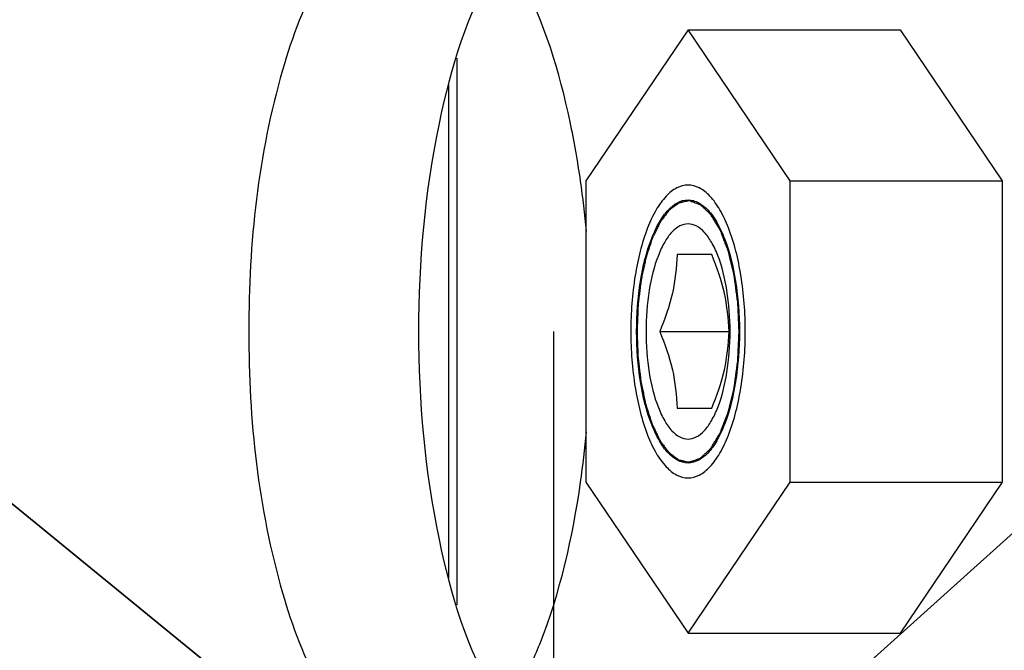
# Model space of a CAD drawing. Header units: millimetres. Extents: x 0 to 12486, y 0 to 8400.
# Tile 49 of 111: x 6419 to 6451, y 1996 to 2017. Entities that reach past the tile are written whole.
import ezdxf

# ---------------------------------------------------------------- set-up
doc = ezdxf.new("R2010")
doc.units = ezdxf.units.MM
doc.header["$LTSCALE"] = 653.4
doc.linetypes.add('CENTER', pattern=[0.6, 0.375, -0.075, 0.075, -0.075])
doc.layers.get('0').update_dxf_attribs({"linetype": 'CONTINUOUS'})
for name, color, linetype in [('03__ASM_ALL_CURVES', 7, 'CONTINUOUS'), ('1_DXF_AXIS', 7, 'CONTINUOUS'), ('304102000127DXF_CONTINUOUS_LINE', 7, 'CONTINUOUS'), ('304103000034DXF_CONTINUOUS_LINE', 7, 'CONTINUOUS'), ('304105000340DXF_CONTINUOUS_LINE', 7, 'CONTINUOUS'), ('625001000001DXF_CONTINUOUS_LINE', 7, 'CONTINUOUS'), ('627001000012DXF_CONTINUOUS_LINE', 7, 'CONTINUOUS'), ('DRW0004_DXF_DIMENSION', 7, 'CONTINUOUS')]:
    doc.layers.add(name, color=color, linetype=linetype)
doc.styles.get("Standard").update_dxf_attribs({"font": 'txt', "width": 0.7})
doc.dimstyles.new('DIMSTYLE_1', dxfattribs={"dimtxt": 100, "dimasz": 60, "dimexe": 1.5, "dimexo": 0, "dimgap": 2.5, "dimtad": 0, "dimtih": 1, "dimtoh": 1, "dimdec": 1, "dimdsep": 46, "dimtxsty": 'Standard', "dimblk": '_FILLED', "dimblk1": '_FILLED', "dimblk2": '_FILLED', "dimcen": 0.09, "dimclrt": 5, "dimazin": 2, "dimtp": 0.5, "dimtm": 0.5, "dimtfac": 1, "dimtdec": 65535, "dimtofl": 0, "dimtmove": 0, "dimatfit": 3, "dimldrblk": '_FILLED', "dimfxl": 0, "dimtolj": 1, "dimarcsym": 0})
doc.dimstyles.new('DIMSTYLE_3', dxfattribs={"dimtxt": 100, "dimasz": 60, "dimexe": 1.5, "dimexo": 0, "dimtad": 1, "dimdsep": 46, "dimtxsty": 'Standard', "dimblk": '_FILLED', "dimblk1": '_FILLED', "dimblk2": '_FILLED', "dimcen": 0.09, "dimclrt": 5, "dimazin": 2, "dimtp": 1.2, "dimtm": 1.2, "dimtfac": 1, "dimtofl": 0, "dimtmove": 0, "dimatfit": 3, "dimldrblk": '_FILLED', "dimfxl": 0, "dimtolj": 1, "dimarcsym": 0})
doc.dimstyles.new('DIMSTYLE_4', dxfattribs={"dimtxt": 100, "dimasz": 60, "dimexe": 1.5, "dimexo": 0, "dimtad": 1, "dimdsep": 46, "dimtxsty": 'Standard', "dimblk": '_FILLED', "dimblk1": '_FILLED', "dimblk2": '_FILLED', "dimcen": 0.09, "dimclrt": 5, "dimazin": 2, "dimtp": 0.8, "dimtm": 0.8, "dimtfac": 1, "dimtofl": 0, "dimtmove": 0, "dimatfit": 3, "dimldrblk": '_FILLED', "dimfxl": 0, "dimtolj": 1, "dimarcsym": 0})
doc.dimstyles.new('DIMSTYLE_5', dxfattribs={"dimtxt": 100, "dimasz": 60, "dimexe": 1.5, "dimexo": 0, "dimtad": 1, "dimdsep": 46, "dimtxsty": 'Standard', "dimblk": '_FILLED', "dimblk1": '_FILLED', "dimblk2": '_FILLED', "dimcen": 0.09, "dimclrt": 5, "dimazin": 2, "dimtp": 0.5, "dimtm": 0.5, "dimtfac": 1, "dimtofl": 0, "dimtmove": 0, "dimatfit": 3, "dimldrblk": '_FILLED', "dimfxl": 0, "dimtolj": 1, "dimarcsym": 0})

# ---------------------------------------------------------------- blocks, each defined once
blk = doc.blocks.new('*D2')
at = {"layer": 'DRW0004_DXF_DIMENSION', "color": 2, "linetype": 'Continuous'}
for start, end in [(92.702606, 167), (0, 74.123882)]:
    blk.add_arc((6436.31, 1986.422), 862.669, start, end, dxfattribs=at)
for points in [[(5604.512, 2240.249), (5595.752, 2180.48), (5618.035, 2236.627)], [(7289.897, 2046.142), (7298.979, 1986.422), (7303.889, 2046.629)]]:
    blk.add_solid(points, dxfattribs=at)
at = {"layer": 'DRW0004_DXF_DIMENSION', "color": 5, "linetype": 'Continuous', "insert": (6533.967, 2893.545), "char_height": 100, "width": 276.66667, "attachment_point": 2, "line_spacing_factor": 0.9}
blk.add_mtext('167\\fgdt;{\\fgdt;~}', dxfattribs=at)
blk = doc.blocks.new('_FILLED')
at = {"color": 0, "linetype": 'ByBlock'}
blk.add_solid([(0, 0), (-1, 0.11667), (-1, -0.11667)], dxfattribs=at)
blk = doc.blocks.new('*D7')
at = {"layer": 'DRW0004_DXF_DIMENSION', "color": 2, "linetype": 'Continuous'}
for p, q in [((6436.31, 1986.422), (9013.198, 2592.5)), ((8239.488, 2410.525), (6436.31, 1986.422)), ((8239.488, 2410.525), (8239.488, 2410.525))]:
    blk.add_line(p, q, dxfattribs=at)
at = {"layer": 'DRW0004_DXF_DIMENSION', "color": 2, "linetype": 'Continuous', "xscale": 60, "yscale": 60, "zscale": 60, "rotation": 193.2340523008}
blk.add_blockref('_FILLED', (8239.488, 2410.525), dxfattribs=at)
at = {"layer": 'DRW0004_DXF_DIMENSION', "color": 5, "linetype": 'Continuous', "insert": (8439.454, 2585.968), "char_height": 100, "width": 560, "attachment_point": 1, "rotation": 13.2353, "line_spacing_factor": 0.9}
blk.add_mtext('R1852.38', dxfattribs=at)
blk = doc.blocks.new('*D8')
at = {"layer": 'DRW0004_DXF_DIMENSION', "color": 2, "linetype": 'Continuous'}
for p, q in [((6436.31, 1986.422), (5322.281, 2896.335)), ((6057.417, 2295.893), (6057.417, 2295.893)), ((6057.417, 2295.893), (6436.31, 1986.422))]:
    blk.add_line(p, q, dxfattribs=at)
at = {"layer": 'DRW0004_DXF_DIMENSION', "color": 2, "linetype": 'Continuous', "xscale": 60, "yscale": 60, "zscale": 60, "rotation": 320.7594336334}
blk.add_blockref('_FILLED', (6057.417, 2295.893), dxfattribs=at)
at = {"layer": 'DRW0004_DXF_DIMENSION', "color": 5, "linetype": 'Continuous', "insert": (5780.854, 2683.179), "char_height": 100, "width": 490, "attachment_point": 3, "rotation": 320.7589, "line_spacing_factor": 0.9}
blk.add_mtext('R489.22', dxfattribs=at)
blk = doc.blocks.new('*D9')
at = {"layer": 'DRW0004_DXF_DIMENSION', "color": 2, "linetype": 'Continuous'}
for p, q in [((6436.31, 1986.422), (7469.638, 2916.6)), ((6671.17, 2197.838), (6436.31, 1986.422)), ((6671.17, 2197.838), (6671.17, 2197.838))]:
    blk.add_line(p, q, dxfattribs=at)
at = {"layer": 'DRW0004_DXF_DIMENSION', "color": 2, "linetype": 'Continuous', "xscale": 60, "yscale": 60, "zscale": 60, "rotation": 221.9916139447}
blk.add_blockref('_FILLED', (6671.17, 2197.838), dxfattribs=at)
at = {"layer": 'DRW0004_DXF_DIMENSION', "color": 5, "linetype": 'Continuous', "insert": (7177.904, 2822.173), "char_height": 100, "width": 280, "attachment_point": 1, "rotation": 41.9928, "line_spacing_factor": 0.9}
blk.add_mtext('R316', dxfattribs=at)

msp = doc.modelspace()

# ---------------------------------------------------------------- linework, layer by layer
at = {"color": 2, "linetype": 'Continuous'}
for radius in [489.216, 316]:
    msp.add_circle((6436.31, 1986.422), radius, dxfattribs=at)
at = {"layer": '03__ASM_ALL_CURVES', "color": 4, "linetype": 'Continuous'}
for radius in [489.216, 316]:
    msp.add_circle((6436.31, 1986.422), radius, dxfattribs=at)
at = {"layer": '1_DXF_AXIS', "color": 7, "linetype": 'CENTER'}
msp.add_line((6436.31, 1986.422), (6436.31, 2006.422), dxfattribs=at)
at = {"layer": '304102000127DXF_CONTINUOUS_LINE', "color": 9, "linetype": 'Continuous'}
msp.add_line((6433.16, 2015.313), (6433.16, 1997.531), dxfattribs=at)
at = {"layer": '304102000127DXF_CONTINUOUS_LINE', "color": 7, "linetype": 'Continuous'}
msp.add_line((6432.886, 2014.457), (6432.886, 1998.387), dxfattribs=at)
at = {"layer": '304103000034DXF_CONTINUOUS_LINE', "color": 7, "linetype": 'Continuous'}
msp.add_arc((6436.31, 1986.422), 225, 72.65327, 219.29549, dxfattribs=at)
at = {"layer": '304105000340DXF_CONTINUOUS_LINE', "color": 7, "linetype": 'Continuous'}
for centre, start, end in [((6404.811, 2006.703), 5.2393, 8.1202), ((6404.811, 2006.14), 351.8798, 354.7607)]:
    msp.add_arc(centre, 32.699, start, end, dxfattribs=at)
for points, knots in [([(6430.35, 2020.067), (6429.679, 2019.55), (6428.493, 2017.878), (6426.809, 2013.327), (6426.085, 2006.422), (6426.809, 1999.517), (6428.493, 1994.965), (6429.679, 1993.293), (6430.35, 1992.776)], [0, 0, 0, 0, 0.087542, 0.20488, 0.5, 0.79512, 0.912458, 1, 1, 1, 1]), ([(6434.422, 2018.334), (6433.49, 2016.769), (6432.278, 2012.772), (6431.705, 2006.422), (6432.278, 2000.072), (6433.49, 1996.075), (6434.422, 1994.51)], [0, 0, 0, 0, 0.222759, 0.5, 0.777241, 1, 1, 1, 1]), ([(6437.183, 2011.322), (6437.091, 2011.966), (6436.689, 2014.238), (6436.012, 2016.494), (6435.224, 2017.957)], [0, 0, 0, 0, 0.281191, 1, 1, 1, 1]), ([(6435.224, 1994.887), (6435.461, 1995.327), (6436.417, 1997.438), (6436.926, 1999.727), (6437.183, 2001.521)], [0, 0, 0, 0, 0.216023, 1, 1, 1, 1])]:
    msp.add_open_spline(points, degree=3, knots=knots, dxfattribs=at)
at = {"layer": '625001000001DXF_CONTINUOUS_LINE', "color": 2, "linetype": 'Continuous'}
for p, q in [((6440.866, 2010.672), (6440.68, 2010.672)), ((6440.865, 2002.172), (6440.68, 2002.172))]:
    msp.add_line(p, q, dxfattribs=at)
at = {"layer": '625001000001DXF_CONTINUOUS_LINE', "color": 7, "linetype": 'Continuous'}
for p, q in [((6441.449, 2008.922), (6440.322, 2008.922)), ((6439.758, 2006.422), (6442.013, 2006.422)), ((6440.322, 2003.922), (6441.449, 2003.922))]:
    msp.add_line(p, q, dxfattribs=at)
for points, knots in [([(6440.68, 2011.187), (6440.555, 2011.187), (6440.281, 2011.11), (6439.927, 2010.813), (6439.611, 2010.36), (6439.22, 2009.509), (6438.902, 2008.175), (6438.818, 2007.032), (6438.818, 2006.422)], [0, 0, 0, 0, 0.068792, 0.149996, 0.250164, 0.370697, 0.664111, 1, 1, 1, 1]), ([(6442.542, 2006.422), (6442.542, 2007.032), (6442.458, 2008.175), (6442.14, 2009.509), (6441.749, 2010.36), (6441.433, 2010.813), (6441.079, 2011.11), (6440.805, 2011.187), (6440.68, 2011.187)], [0, 0, 0, 0, 0.335889, 0.629303, 0.749836, 0.850004, 0.931208, 1, 1, 1, 1]), ([(6442.048, 2006.422), (6442.048, 2006.87), (6441.986, 2007.709), (6441.752, 2008.69), (6441.465, 2009.315), (6441.233, 2009.647), (6440.973, 2009.866), (6440.68, 2009.948), (6440.387, 2009.866), (6440.127, 2009.647), (6439.895, 2009.315), (6439.608, 2008.69), (6439.374, 2007.709), (6439.312, 2006.87), (6439.312, 2006.422)], [0, 0, 0, 0, 0.167944, 0.314651, 0.374918, 0.425002, 0.465604, 0.5, 0.534396, 0.574998, 0.625082, 0.685349, 0.832056, 1, 1, 1, 1]), ([(6440.322, 2008.922), (6440.308, 2008.502), (6440.212, 2007.642), (6439.927, 2006.826), (6439.758, 2006.422)], [0, 0, 0, 0, 0.488981, 1, 1, 1, 1]), ([(6442.013, 2006.422), (6442, 2006.841), (6441.904, 2007.701), (6441.619, 2008.517), (6441.449, 2008.922)], [0, 0, 0, 0, 0.488981, 1, 1, 1, 1]), ([(6438.818, 2006.422), (6438.818, 2005.812), (6438.902, 2004.669), (6439.22, 2003.334), (6439.611, 2002.483), (6439.927, 2002.031), (6440.281, 2001.733), (6440.555, 2001.657), (6440.68, 2001.657)], [0, 0, 0, 0, 0.335889, 0.629303, 0.749836, 0.850004, 0.931208, 1, 1, 1, 1]), ([(6439.312, 2006.422), (6439.312, 2005.974), (6439.374, 2005.134), (6439.608, 2004.154), (6439.895, 2003.529), (6440.127, 2003.197), (6440.387, 2002.978), (6440.68, 2002.896), (6440.973, 2002.978), (6441.233, 2003.197), (6441.465, 2003.529), (6441.752, 2004.154), (6441.986, 2005.134), (6442.048, 2005.974), (6442.048, 2006.422)], [0, 0, 0, 0, 0.167944, 0.314651, 0.374918, 0.425002, 0.465604, 0.5, 0.534396, 0.574998, 0.625082, 0.685349, 0.832056, 1, 1, 1, 1]), ([(6439.758, 2006.422), (6439.927, 2006.017), (6440.212, 2005.201), (6440.308, 2004.341), (6440.322, 2003.922)], [0, 0, 0, 0, 0.511019, 1, 1, 1, 1]), ([(6440.68, 2001.657), (6440.805, 2001.657), (6441.079, 2001.733), (6441.433, 2002.031), (6441.749, 2002.483), (6442.14, 2003.334), (6442.458, 2004.669), (6442.542, 2005.812), (6442.542, 2006.422)], [0, 0, 0, 0, 0.068792, 0.149996, 0.250164, 0.370697, 0.664111, 1, 1, 1, 1]), ([(6441.449, 2003.922), (6441.619, 2004.326), (6441.904, 2005.142), (6442, 2006.002), (6442.013, 2006.422)], [0, 0, 0, 0, 0.511019, 1, 1, 1, 1])]:
    msp.add_open_spline(points, degree=3, knots=knots, dxfattribs=at)
at = {"layer": '625001000001DXF_CONTINUOUS_LINE', "color": 2, "linetype": 'Continuous'}
for points, knots in [([(6440.715, 2010.671), (6440.688, 2010.666), (6440.634, 2010.655), (6440.567, 2010.642), (6440.513, 2010.631), (6440.479, 2010.625), (6440.452, 2010.619), (6440.432, 2010.615), (6440.415, 2010.612), (6440.403, 2010.61), (6440.397, 2010.608), (6440.392, 2010.608), (6440.387, 2010.604), (6440.38, 2010.599), (6440.369, 2010.591), (6440.352, 2010.579), (6440.332, 2010.564), (6440.306, 2010.545), (6440.273, 2010.522), (6440.233, 2010.493), (6440.193, 2010.465), (6440.16, 2010.441), (6440.134, 2010.422), (6440.114, 2010.407), (6440.097, 2010.395), (6440.086, 2010.387), (6440.079, 2010.382), (6440.074, 2010.38), (6440.07, 2010.373), (6440.063, 2010.365), (6440.053, 2010.351), (6440.037, 2010.331), (6440.019, 2010.307), (6439.995, 2010.275), (6439.964, 2010.235), (6439.927, 2010.187), (6439.891, 2010.138), (6439.86, 2010.098), (6439.836, 2010.066), (6439.817, 2010.042), (6439.802, 2010.022), (6439.791, 2010.008), (6439.785, 2010), (6439.78, 2009.995), (6439.776, 2009.986), (6439.771, 2009.975), (6439.762, 2009.956), (6439.748, 2009.929), (6439.732, 2009.896), (6439.711, 2009.852), (6439.684, 2009.797), (6439.651, 2009.732), (6439.619, 2009.666), (6439.587, 2009.6), (6439.56, 2009.545), (6439.541, 2009.507), (6439.53, 2009.485), (6439.522, 2009.47), (6439.516, 2009.448), (6439.507, 2009.422), (6439.491, 2009.374), (6439.469, 2009.307), (6439.443, 2009.227), (6439.416, 2009.146), (6439.39, 2009.065), (6439.363, 2008.984), (6439.341, 2008.917), (6439.325, 2008.87), (6439.317, 2008.843), (6439.309, 2008.824), (6439.305, 2008.8), (6439.298, 2008.769), (6439.287, 2008.715), (6439.27, 2008.638), (6439.25, 2008.545), (6439.224, 2008.422), (6439.198, 2008.299), (6439.175, 2008.19), (6439.163, 2008.137), (6439.157, 2008.105), (6439.151, 2008.083), (6439.148, 2008.057), (6439.144, 2008.024), (6439.137, 2007.965), (6439.127, 2007.881), (6439.115, 2007.78), (6439.098, 2007.646), (6439.082, 2007.512), (6439.068, 2007.394), (6439.06, 2007.335), (6439.057, 2007.302), (6439.053, 2007.277), (6439.052, 2007.25), (6439.051, 2007.214), (6439.048, 2007.152), (6439.045, 2007.063), (6439.041, 2006.956), (6439.035, 2006.814), (6439.028, 2006.636), (6439.022, 2006.493), (6439.019, 2006.422)], [0, 0, 0, 0, 0.03125, 0.0625, 0.078125, 0.09375, 0.101562, 0.109375, 0.117188, 0.121094, 0.123047, 0.125, 0.126953, 0.128906, 0.132812, 0.140625, 0.148438, 0.15625, 0.171875, 0.1875, 0.203125, 0.21875, 0.226562, 0.234375, 0.242188, 0.246094, 0.248047, 0.25, 0.251953, 0.253906, 0.257812, 0.265625, 0.273438, 0.28125, 0.296875, 0.3125, 0.328125, 0.34375, 0.351562, 0.359375, 0.367188, 0.371094, 0.373047, 0.375, 0.376953, 0.378906, 0.382812, 0.390625, 0.398438, 0.40625, 0.421875, 0.4375, 0.453125, 0.46875, 0.484375, 0.492188, 0.496094, 0.5, 0.503906, 0.507812, 0.515625, 0.53125, 0.546875, 0.5625, 0.578125, 0.59375, 0.609375, 0.617188, 0.621094, 0.625, 0.628906, 0.632812, 0.640625, 0.65625, 0.671875, 0.6875, 0.71875, 0.734375, 0.742188, 0.746094, 0.75, 0.753906, 0.757812, 0.765625, 0.78125, 0.796875, 0.8125, 0.84375, 0.859375, 0.867188, 0.871094, 0.875, 0.878906, 0.882812, 0.890625, 0.90625, 0.921875, 0.9375, 0.96875, 1, 1, 1, 1]), ([(6442.341, 2006.422), (6442.338, 2006.489), (6442.332, 2006.625), (6442.323, 2006.827), (6442.316, 2006.997), (6442.31, 2007.132), (6442.306, 2007.216), (6442.303, 2007.284), (6442.301, 2007.352), (6442.289, 2007.431), (6442.277, 2007.528), (6442.259, 2007.657), (6442.242, 2007.786), (6442.225, 2007.914), (6442.212, 2008.011), (6442.201, 2008.091), (6442.193, 2008.156), (6442.187, 2008.196), (6442.184, 2008.228), (6442.176, 2008.258), (6442.164, 2008.309), (6442.139, 2008.412), (6442.104, 2008.559), (6442.068, 2008.706), (6442.04, 2008.824), (6442.022, 2008.898), (6442.008, 2008.957), (6441.998, 2009), (6441.989, 2009.038), (6441.98, 2009.062), (6441.97, 2009.086), (6441.959, 2009.117), (6441.94, 2009.165), (6441.908, 2009.251), (6441.861, 2009.372), (6441.815, 2009.494), (6441.782, 2009.579), (6441.764, 2009.628), (6441.752, 2009.658), (6441.743, 2009.682), (6441.734, 2009.708), (6441.719, 2009.73), (6441.703, 2009.759), (6441.68, 2009.796), (6441.652, 2009.843), (6441.606, 2009.918), (6441.561, 2009.994), (6441.516, 2010.069), (6441.482, 2010.125), (6441.456, 2010.168), (6441.439, 2010.196), (6441.431, 2010.21), (6441.422, 2010.225), (6441.413, 2010.232), (6441.404, 2010.241), (6441.391, 2010.253), (6441.369, 2010.273), (6441.338, 2010.303), (6441.301, 2010.338), (6441.251, 2010.386), (6441.201, 2010.433), (6441.151, 2010.48), (6441.12, 2010.509), (6441.098, 2010.53), (6441.087, 2010.54), (6441.081, 2010.546), (6441.074, 2010.548), (6441.066, 2010.551), (6441.053, 2010.556), (6441.036, 2010.561), (6441.016, 2010.568), (6440.989, 2010.577), (6440.942, 2010.593), (6440.875, 2010.616), (6440.795, 2010.644), (6440.742, 2010.662), (6440.715, 2010.671)], [0, 0, 0, 0, 0.03125, 0.0625, 0.09375, 0.109375, 0.125, 0.132812, 0.140625, 0.15625, 0.171875, 0.1875, 0.21875, 0.234375, 0.25, 0.265625, 0.273438, 0.28125, 0.285156, 0.289062, 0.296875, 0.3125, 0.34375, 0.375, 0.390625, 0.40625, 0.414062, 0.421875, 0.429688, 0.433594, 0.4375, 0.445312, 0.453125, 0.46875, 0.5, 0.53125, 0.546875, 0.554688, 0.5625, 0.566406, 0.570312, 0.578125, 0.585938, 0.59375, 0.609375, 0.625, 0.65625, 0.671875, 0.6875, 0.703125, 0.707031, 0.710938, 0.714844, 0.71875, 0.722656, 0.726562, 0.734375, 0.75, 0.765625, 0.78125, 0.8125, 0.828125, 0.84375, 0.851562, 0.855469, 0.857422, 0.859375, 0.863281, 0.867188, 0.875, 0.882812, 0.890625, 0.90625, 0.9375, 0.96875, 1, 1, 1, 1]), ([(6439.019, 2006.422), (6439.022, 2006.353), (6439.027, 2006.216), (6439.035, 2006.009), (6439.042, 2005.837), (6439.046, 2005.717), (6439.049, 2005.648), (6439.05, 2005.596), (6439.057, 2005.546), (6439.065, 2005.479), (6439.079, 2005.361), (6439.095, 2005.226), (6439.111, 2005.092), (6439.123, 2004.991), (6439.133, 2004.906), (6439.14, 2004.847), (6439.144, 2004.814), (6439.146, 2004.788), (6439.152, 2004.766), (6439.158, 2004.734), (6439.17, 2004.68), (6439.193, 2004.572), (6439.219, 2004.448), (6439.245, 2004.324), (6439.264, 2004.231), (6439.281, 2004.154), (6439.292, 2004.099), (6439.299, 2004.069), (6439.303, 2004.044), (6439.31, 2004.025), (6439.319, 2003.998), (6439.334, 2003.951), (6439.356, 2003.883), (6439.382, 2003.802), (6439.409, 2003.721), (6439.435, 2003.639), (6439.461, 2003.558), (6439.483, 2003.491), (6439.499, 2003.443), (6439.508, 2003.416), (6439.514, 2003.395), (6439.522, 2003.379), (6439.533, 2003.357), (6439.552, 2003.319), (6439.578, 2003.263), (6439.61, 2003.197), (6439.642, 2003.131), (6439.674, 2003.064), (6439.701, 2003.009), (6439.723, 2002.965), (6439.739, 2002.932), (6439.752, 2002.904), (6439.761, 2002.885), (6439.767, 2002.874), (6439.771, 2002.865), (6439.775, 2002.86), (6439.781, 2002.851), (6439.792, 2002.837), (6439.807, 2002.817), (6439.826, 2002.793), (6439.85, 2002.76), (6439.88, 2002.719), (6439.917, 2002.671), (6439.954, 2002.622), (6439.984, 2002.581), (6440.008, 2002.549), (6440.027, 2002.525), (6440.042, 2002.504), (6440.053, 2002.49), (6440.059, 2002.482), (6440.063, 2002.475), (6440.068, 2002.472), (6440.075, 2002.467), (6440.086, 2002.459), (6440.103, 2002.447), (6440.123, 2002.432), (6440.149, 2002.412), (6440.182, 2002.388), (6440.222, 2002.359), (6440.261, 2002.329), (6440.294, 2002.305), (6440.321, 2002.286), (6440.341, 2002.271), (6440.357, 2002.259), (6440.369, 2002.25), (6440.375, 2002.246), (6440.38, 2002.241), (6440.385, 2002.241), (6440.392, 2002.239), (6440.405, 2002.237), (6440.422, 2002.233), (6440.443, 2002.229), (6440.471, 2002.223), (6440.506, 2002.216), (6440.561, 2002.204), (6440.631, 2002.19), (6440.687, 2002.179), (6440.715, 2002.173)], [0, 0, 0, 0, 0.03125, 0.0625, 0.09375, 0.109375, 0.117188, 0.125, 0.132812, 0.140625, 0.15625, 0.1875, 0.203125, 0.21875, 0.234375, 0.242188, 0.246094, 0.25, 0.253906, 0.257812, 0.265625, 0.28125, 0.3125, 0.328125, 0.34375, 0.359375, 0.367188, 0.371094, 0.375, 0.378906, 0.382812, 0.390625, 0.40625, 0.421875, 0.4375, 0.453125, 0.46875, 0.484375, 0.492188, 0.496094, 0.5, 0.503906, 0.507812, 0.515625, 0.53125, 0.546875, 0.5625, 0.578125, 0.59375, 0.601562, 0.609375, 0.617188, 0.621094, 0.623047, 0.625, 0.626953, 0.628906, 0.632812, 0.640625, 0.648438, 0.65625, 0.671875, 0.6875, 0.703125, 0.71875, 0.726562, 0.734375, 0.742188, 0.746094, 0.748047, 0.75, 0.751953, 0.753906, 0.757812, 0.765625, 0.773438, 0.78125, 0.796875, 0.8125, 0.828125, 0.84375, 0.851562, 0.859375, 0.867188, 0.871094, 0.873047, 0.875, 0.876953, 0.878906, 0.882812, 0.890625, 0.898438, 0.90625, 0.921875, 0.9375, 0.96875, 1, 1, 1, 1]), ([(6440.715, 2002.173), (6440.741, 2002.182), (6440.794, 2002.199), (6440.873, 2002.226), (6440.939, 2002.248), (6440.985, 2002.264), (6441.011, 2002.273), (6441.031, 2002.279), (6441.047, 2002.285), (6441.061, 2002.289), (6441.069, 2002.292), (6441.075, 2002.294), (6441.082, 2002.3), (6441.093, 2002.31), (6441.114, 2002.331), (6441.146, 2002.36), (6441.196, 2002.406), (6441.245, 2002.453), (6441.295, 2002.5), (6441.333, 2002.535), (6441.364, 2002.564), (6441.386, 2002.585), (6441.398, 2002.596), (6441.408, 2002.605), (6441.417, 2002.613), (6441.426, 2002.627), (6441.434, 2002.641), (6441.451, 2002.669), (6441.477, 2002.711), (6441.511, 2002.767), (6441.556, 2002.842), (6441.602, 2002.917), (6441.647, 2002.992), (6441.675, 2003.039), (6441.698, 2003.076), (6441.715, 2003.105), (6441.73, 2003.127), (6441.738, 2003.152), (6441.748, 2003.176), (6441.759, 2003.206), (6441.778, 2003.255), (6441.811, 2003.34), (6441.857, 2003.461), (6441.904, 2003.582), (6441.936, 2003.667), (6441.955, 2003.716), (6441.967, 2003.746), (6441.976, 2003.77), (6441.986, 2003.794), (6441.994, 2003.832), (6442.005, 2003.875), (6442.019, 2003.934), (6442.037, 2004.008), (6442.065, 2004.125), (6442.101, 2004.272), (6442.136, 2004.419), (6442.161, 2004.521), (6442.174, 2004.573), (6442.181, 2004.602), (6442.185, 2004.635), (6442.19, 2004.675), (6442.199, 2004.739), (6442.214, 2004.851), (6442.236, 2005.012), (6442.258, 2005.173), (6442.275, 2005.301), (6442.288, 2005.398), (6442.3, 2005.477), (6442.302, 2005.547), (6442.305, 2005.615), (6442.309, 2005.701), (6442.315, 2005.838), (6442.323, 2006.01), (6442.332, 2006.216), (6442.338, 2006.353), (6442.341, 2006.422)], [0, 0, 0, 0, 0.03125, 0.0625, 0.09375, 0.109375, 0.117188, 0.125, 0.132812, 0.136719, 0.140625, 0.142578, 0.144531, 0.148438, 0.15625, 0.171875, 0.1875, 0.21875, 0.234375, 0.25, 0.265625, 0.273438, 0.277344, 0.28125, 0.285156, 0.289062, 0.292969, 0.296875, 0.3125, 0.328125, 0.34375, 0.375, 0.390625, 0.40625, 0.414062, 0.421875, 0.429688, 0.433594, 0.4375, 0.445312, 0.453125, 0.46875, 0.5, 0.53125, 0.546875, 0.554688, 0.5625, 0.566406, 0.570312, 0.578125, 0.585938, 0.59375, 0.609375, 0.625, 0.65625, 0.6875, 0.703125, 0.710938, 0.714844, 0.71875, 0.726562, 0.734375, 0.75, 0.78125, 0.8125, 0.828125, 0.84375, 0.859375, 0.867188, 0.875, 0.890625, 0.90625, 0.9375, 0.96875, 1, 1, 1, 1])]:
    msp.add_open_spline(points, degree=3, knots=knots, dxfattribs=at)
at = {"layer": '627001000012DXF_CONTINUOUS_LINE', "color": 7, "linetype": 'Continuous'}
for p, q in [((6440.68, 2016.237), (6437.359, 2011.329)), ((6444.001, 2011.329), (6440.68, 2016.237)), ((6440.68, 2016.237), (6447.584, 2016.237)), ((6447.584, 2016.237), (6450.905, 2011.329)), ((6437.359, 2011.329), (6437.359, 2001.514)), ((6444.001, 2001.514), (6444.001, 2011.329)), ((6444.001, 2011.329), (6450.905, 2011.329)), ((6450.905, 2011.329), (6450.905, 2001.514)), ((6440.68, 2010.705), (6440.684, 2010.705)), ((6440.68, 2010.705), (6440.684, 2010.704)), ((6440.684, 2002.139), (6440.68, 2002.139)), ((6440.684, 2002.139), (6440.68, 2002.139)), ((6437.359, 2001.514), (6440.68, 1996.607)), ((6440.68, 1996.607), (6444.001, 2001.514)), ((6444.001, 2001.514), (6450.905, 2001.514)), ((6450.905, 2001.514), (6447.584, 1996.607)), ((6440.68, 1996.607), (6447.584, 1996.607))]:
    msp.add_line(p, q, dxfattribs=at)
for points, knots in [([(6439.007, 2006.422), (6439.007, 2006.97), (6439.083, 2007.998), (6439.366, 2009.197), (6439.722, 2009.963), (6440.055, 2010.454), (6440.44, 2010.705), (6440.68, 2010.705)], [0, 0, 0, 0, 0.336956, 0.631301, 0.752218, 0.852706, 1, 1, 1, 1]), ([(6440.684, 2010.705), (6440.923, 2010.703), (6441.307, 2010.451), (6441.64, 2009.959), (6441.995, 2009.193), (6442.277, 2007.996), (6442.354, 2006.969), (6442.354, 2006.422)], [0, 0, 0, 0, 0.14745, 0.248028, 0.368988, 0.66326, 1, 1, 1, 1]), ([(6440.68, 2002.139), (6440.44, 2002.139), (6440.055, 2002.389), (6439.722, 2002.881), (6439.366, 2003.647), (6439.083, 2004.846), (6439.007, 2005.874), (6439.007, 2006.422)], [0, 0, 0, 0, 0.147293, 0.247779, 0.368695, 0.663039, 1, 1, 1, 1]), ([(6442.354, 2006.422), (6442.354, 2005.875), (6442.277, 2004.848), (6441.995, 2003.65), (6441.64, 2002.884), (6441.307, 2002.392), (6440.923, 2002.14), (6440.684, 2002.139)], [0, 0, 0, 0, 0.336739, 0.631012, 0.751974, 0.852552, 1, 1, 1, 1])]:
    msp.add_open_spline(points, degree=3, knots=knots, dxfattribs=at)

# ---------------------------------------------------------------- dimensions: what is measured, and where the dimension line sits
at = {"layer": 'DRW0004_DXF_DIMENSION', "color": 2, "linetype": 'Continuous'}
for mpoint, dimstyle, picture, middle in [((6671.17, 2197.838), 'DIMSTYLE_5', '*D9', (7315.408, 2878.677)), ((6057.417, 2295.893), 'DIMSTYLE_4', '*D8', (5559.475, 2799.438)), ((8239.488, 2410.525), 'DIMSTYLE_3', '*D7', (8723.464, 2601.402))]:
    dim = msp.add_radius_dim(center=(6436.31, 1986.422), mpoint=mpoint, text='R<>', dimstyle=dimstyle, override={"dimpost": '<>'}, dxfattribs=at)
    dim.commit()
    dim.dimension.update_dxf_attribs({"geometry": picture, "text_midpoint": middle, "dimtype": 164})
dim = msp.add_angular_dim_2l(base=(6533.967, 2843.545), line1=((7290.352, 1986.422), (7298.979, 1986.422)), line2=((5604.157, 2178.54), (5595.752, 2180.48)), dimstyle='DIMSTYLE_1', dxfattribs=at)
dim.commit()
dim.dimension.update_dxf_attribs({"geometry": '*D2', "text_midpoint": (6533.967, 2843.545), "dimtype": 162})

doc.saveas('drawing.dxf')
